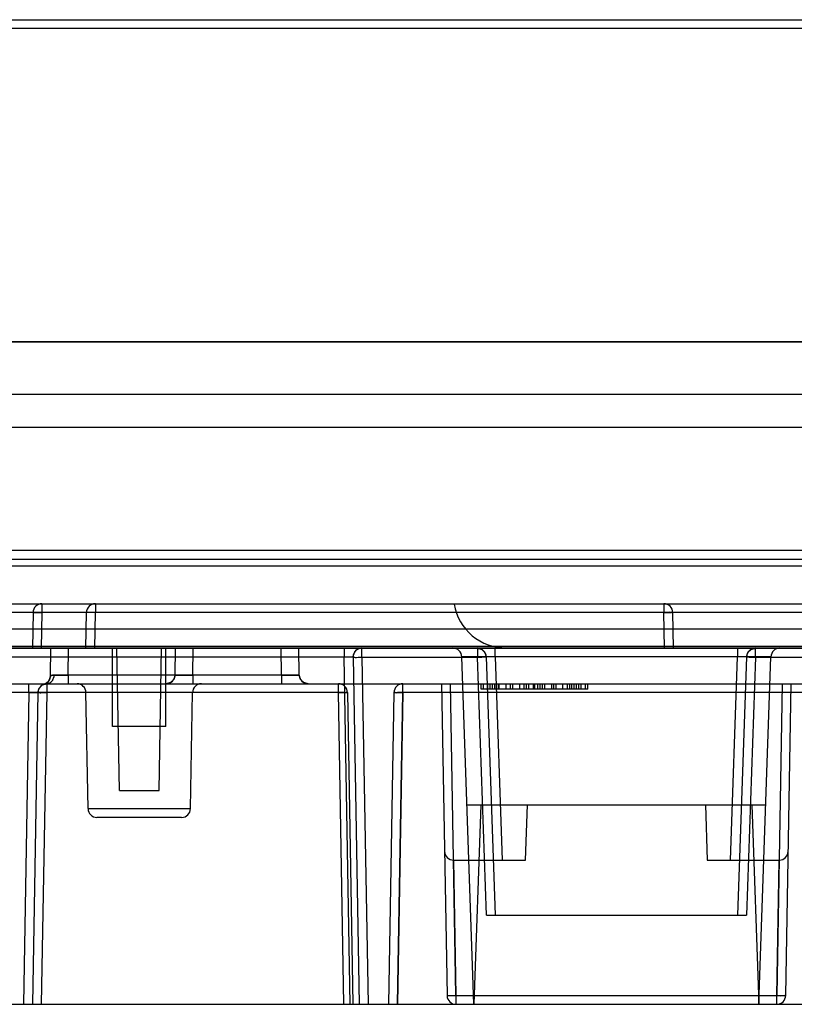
# Model space of a CAD drawing. Header units: millimetres. Extents: x 44 to 341, y 169 to 361.
# Tile 5 of 12: x 103 to 146, y 306 to 361. Entities that reach past the tile are written whole.
import ezdxf

# ---------------------------------------------------------------- set-up
doc = ezdxf.new("R2010")
doc.units = ezdxf.units.MM
doc.header["$LTSCALE"] = 34.457682
doc.layers.get('0').update_dxf_attribs({"linetype": 'CONTINUOUS'})

msp = doc.modelspace()

# ---------------------------------------------------------------- linework, layer by layer
at = {"color": 7, "linetype": 'Continuous'}
for p, q in [((54.124, 360.853), (253.295, 360.853)), ((54.624, 360.371), (253.295, 360.371)), ((253.793, 342.752), (56.031, 342.752)), ((253.793, 342.748), (56.031, 342.748)), ((57.615, 339.83), (326.634, 339.83)), ((57.664, 337.96), (326.708, 337.96)), ((52.069, 331.053), (327.569, 331.053)), ((67.068, 330.553), (166.647, 330.553)), ((73.458, 330.174), (312.722, 330.174)), ((64.069, 328.053), (170.569, 328.053)), ((104.104, 328.053), (104.104, 327.553)), ((107.104, 328.053), (107.104, 327.562)), ((139.034, 328.053), (139.034, 327.562)), ((320.069, 327.553), (53.569, 327.553)), ((103.604, 327.562), (103.569, 325.553)), ((104.104, 327.562), (104.069, 325.553)), ((139.034, 327.562), (104.104, 327.562)), ((106.569, 325.553), (106.604, 327.562)), ((107.069, 325.553), (107.104, 327.562)), ((139.069, 325.553), (139.034, 327.562)), ((139.569, 325.553), (139.534, 327.562)), ((56.653, 326.636), (282.653, 326.636)), ((57.684, 325.653), (285.397, 325.653)), ((318.553, 325.653), (86.943, 325.653)), ((94.777, 325.553), (185.359, 325.553)), ((104.577, 323.999), (104.604, 325.553)), ((105.577, 324.044), (105.604, 325.553)), ((108.069, 321.153), (108.069, 325.553)), ((108.459, 317.553), (108.319, 325.553)), ((110.679, 317.553), (110.819, 325.553)), ((111.069, 321.153), (111.069, 325.553)), ((111.578, 324.044), (111.604, 325.553)), ((112.577, 324.044), (112.604, 325.553)), ((117.561, 324.044), (117.534, 325.553)), ((118.56, 324.044), (118.534, 325.553)), ((121.078, 325.553), (121.078, 325.044)), ((122.078, 325.044), (122.078, 325.553)), ((128.562, 325.553), (128.562, 325.044)), ((129.562, 325.071), (129.562, 325.553)), ((143.176, 325.553), (143.176, 325.071)), ((144.176, 325.044), (144.176, 325.553)), ((121.078, 325.044), (102.205, 325.044)), ((121.418, 305.553), (121.078, 325.044)), ((121.578, 325.044), (121.918, 305.553)), ((122.078, 325.044), (122.418, 305.553)), ((122.078, 325.044), (128.562, 325.044)), ((128.369, 305.553), (127.687, 325.071)), ((145.051, 325.071), (127.687, 325.071)), ((129.068, 310.553), (128.562, 325.044)), ((129.062, 325.071), (129.569, 310.553)), ((129.562, 325.071), (129.96, 313.653)), ((142.778, 313.653), (143.176, 325.071)), ((143.676, 325.071), (143.169, 310.553)), ((144.176, 325.044), (143.67, 310.553)), ((144.176, 325.044), (180.093, 325.044)), ((144.369, 305.553), (145.051, 325.071)), ((55.079, 323.553), (318.736, 323.553)), ((103.375, 323.062), (103.375, 323.553)), ((104.228, 323.531), (104.244, 323.536)), ((104.375, 323.553), (104.375, 323.057)), ((105.577, 324.044), (105.577, 323.553)), ((117.561, 324.044), (105.577, 324.044)), ((111.325, 323.619), (111.078, 323.553)), ((111.508, 323.799), (111.325, 323.619)), ((111.578, 324.044), (111.508, 323.799)), ((112.577, 324.044), (112.577, 323.553)), ((117.561, 324.044), (117.561, 323.553)), ((120.763, 323.057), (120.763, 323.553)), ((124.375, 323.053), (124.375, 323.553)), ((126.555, 323.553), (126.86, 306.044)), ((127.36, 306.044), (127.055, 323.553)), ((128.769, 323.253), (128.769, 323.553)), ((128.897, 323.253), (128.897, 323.553)), ((129.152, 323.253), (129.152, 323.553)), ((129.28, 323.253), (129.28, 323.553)), ((129.407, 323.253), (129.407, 323.553)), ((129.535, 323.253), (129.535, 323.553)), ((129.663, 323.253), (129.663, 323.553)), ((129.769, 323.253), (129.769, 323.553)), ((129.79, 323.253), (129.79, 323.553)), ((130.173, 323.253), (130.173, 323.553)), ((130.429, 323.253), (130.429, 323.553)), ((130.556, 323.253), (130.556, 323.553)), ((130.939, 323.253), (130.939, 323.553)), ((131.195, 323.253), (131.195, 323.553)), ((131.322, 323.253), (131.322, 323.553)), ((131.45, 323.253), (131.45, 323.553)), ((131.705, 323.253), (131.705, 323.553)), ((131.79, 323.253), (131.79, 323.553)), ((131.961, 323.253), (131.961, 323.553)), ((132.088, 323.253), (132.088, 323.553)), ((132.216, 323.253), (132.216, 323.553)), ((132.343, 323.253), (132.343, 323.553)), ((132.748, 323.253), (132.748, 323.553)), ((132.854, 323.253), (132.854, 323.553)), ((132.982, 323.253), (132.982, 323.553)), ((133.365, 323.253), (133.365, 323.553)), ((133.62, 323.253), (133.62, 323.553)), ((133.748, 323.253), (133.748, 323.553)), ((133.875, 323.253), (133.875, 323.553)), ((134.003, 323.253), (134.003, 323.553)), ((134.131, 323.253), (134.131, 323.553)), ((134.258, 323.253), (134.258, 323.553)), ((134.386, 323.253), (134.386, 323.553)), ((134.641, 323.253), (134.641, 323.553)), ((134.769, 323.253), (134.769, 323.553)), ((145.683, 323.553), (145.378, 306.044)), ((145.878, 306.044), (146.183, 323.553)), ((103.375, 323.062), (81.763, 323.062)), ((82.988, 323.079), (120.763, 323.079)), ((103.375, 323.062), (103.069, 305.553)), ((103.875, 323.062), (103.569, 305.553)), ((104.375, 323.062), (104.069, 305.553)), ((120.763, 323.062), (104.375, 323.062)), ((120.763, 323.057), (104.375, 323.057)), ((106.691, 316.544), (106.578, 323.062)), ((112.447, 316.544), (112.56, 323.062)), ((121.069, 305.553), (120.763, 323.079)), ((121.263, 323.062), (121.569, 305.553)), ((123.875, 323.062), (123.569, 305.553)), ((124.375, 323.079), (124.069, 305.553)), ((124.069, 305.553), (124.375, 323.057)), ((124.375, 323.079), (162.763, 323.079)), ((162.763, 323.062), (124.375, 323.062)), ((126.563, 323.057), (124.375, 323.057)), ((134.769, 323.253), (128.769, 323.253)), ((162.763, 323.057), (146.175, 323.057)), ((111.069, 321.153), (108.069, 321.153)), ((108.459, 317.553), (110.679, 317.553)), ((106.691, 316.544), (112.447, 316.544)), ((127.978, 316.753), (144.76, 316.753)), ((128.76, 316.753), (128.369, 305.553)), ((131.261, 313.653), (131.369, 316.753)), ((141.369, 316.753), (141.477, 313.653)), ((143.978, 316.753), (144.369, 305.553)), ((111.947, 316.053), (107.191, 316.053)), ((127.219, 313.653), (131.261, 313.653)), ((127.223, 313.653), (127.36, 306.036)), ((141.477, 313.653), (145.519, 313.653)), ((145.378, 306.036), (145.515, 313.653)), ((129.068, 310.553), (143.67, 310.553)), ((127.36, 306.044), (127.36, 305.553)), ((127.36, 306.044), (128.386, 306.044)), ((145.378, 306.036), (127.36, 306.036)), ((144.352, 306.044), (145.378, 306.044)), ((145.378, 305.553), (145.378, 306.044)), ((54.254, 305.553), (166.069, 305.553))]:
    msp.add_line(p, q, dxfattribs=at)
for points in [[(121.578, 325.044), (121.6, 325.199), (121.669, 325.341), (121.779, 325.454), (121.921, 325.528), (122.078, 325.553)], [(128.562, 325.553), (128.807, 325.489), (128.989, 325.313), (129.062, 325.071)], [(143.676, 325.071), (143.749, 325.313), (143.931, 325.489), (144.176, 325.553)], [(103.875, 323.062), (103.944, 323.307), (104.127, 323.487), (104.375, 323.553)], [(104.226, 323.531), (104.238, 323.534), (104.284, 323.545), (104.375, 323.553)], [(104.577, 323.999), (104.531, 323.798), (104.407, 323.633), (104.228, 323.531)], [(104.244, 323.536), (104.294, 323.547), (104.375, 323.553)], [(119.06, 323.553), (118.813, 323.619), (118.63, 323.799), (118.56, 324.044)]]:
    msp.add_lwpolyline(points, dxfattribs=at)
for centre, radius, start, end in [((104.104, 327.553), 0.5, 90, 179), ((107.104, 327.553), 0.5, 90, 179), ((130.203, 328.553), 3, 190.0428, 269.9978), ((139.034, 327.553), 0.5, 0, 90), ((122.078, 325.053), 0.5, 90, 181), ((127.188, 325.053), 0.5, 2, 90), ((128.562, 325.053), 0.5, 2, 90), ((144.176, 325.053), 0.5, 90, 178), ((145.55, 325.053), 0.5, 90, 178), ((104.375, 323.053), 0.5, 90, 180), ((104.077, 324.008), 0.5, 287.3183, 359), ((106.078, 323.053), 0.5, 1, 89.9975), ((111.078, 324.053), 0.5, 270, 359), ((113.06, 323.053), 0.5, 90.0025, 179), ((119.06, 324.053), 0.5, 181, 270), ((120.763, 323.053), 0.5, 1, 90), ((124.375, 323.053), 0.5, 90, 179), ((107.191, 316.553), 0.5, 181.0001, 270), ((111.947, 316.553), 0.5, 270, 358.9999), ((127.219, 314.153), 0.5, 181, 270), ((145.519, 314.153), 0.5, 270, 359), ((127.36, 306.053), 0.5, 181, 270.9748), ((145.378, 306.053), 0.5, 269.9979, 359)]:
    msp.add_arc(centre, radius, start, end, dxfattribs=at)
for points, knots in [([(103.604, 327.562), (103.604, 327.584), (103.738, 327.54), (103.861, 327.579), (104.021, 327.563), (104.104, 327.562)], [0, 0, 0, 0, 0.134202, 0.500143, 1, 1, 1, 1]), ([(104.104, 327.562), (104.049, 327.563), (103.943, 327.562), (103.781, 327.574), (103.697, 327.548), (103.604, 327.578), (103.604, 327.562)], [0, 0, 0, 0, 0.328247, 0.653482, 0.902726, 1, 1, 1, 1]), ([(107.104, 327.562), (107.021, 327.563), (106.861, 327.579), (106.738, 327.54), (106.604, 327.584), (106.604, 327.562)], [0, 0, 0, 0, 0.499857, 0.865798, 1, 1, 1, 1]), ([(139.034, 327.562), (139.117, 327.563), (139.277, 327.579), (139.4, 327.54), (139.534, 327.584), (139.534, 327.562)], [0, 0, 0, 0, 0.499681, 0.865747, 1, 1, 1, 1]), ([(139.534, 327.562), (139.534, 327.572), (139.47, 327.553), (139.399, 327.574), (139.227, 327.561), (139.106, 327.563), (139.034, 327.562)], [0, 0, 0, 0, 0.058216, 0.242586, 0.568798, 1, 1, 1, 1]), ([(121.578, 325.044), (121.578, 325.044), (121.577, 325.044), (121.574, 325.043), (121.565, 325.043), (121.55, 325.042), (121.528, 325.041), (121.498, 325.041), (121.462, 325.041), (121.42, 325.041), (121.373, 325.041), (121.303, 325.041), (121.21, 325.042), (121.129, 325.044), (121.084, 325.044), (121.078, 325.044)], [0, 0, 0, 0, 0.001268, 0.004407, 0.021564, 0.051757, 0.096738, 0.154845, 0.227399, 0.311823, 0.406848, 0.510982, 0.733605, 0.961848, 1, 1, 1, 1]), ([(121.578, 325.044), (121.578, 325.035), (121.642, 325.053), (121.713, 325.032), (121.885, 325.045), (122.006, 325.043), (122.078, 325.044)], [0, 0, 0, 0, 0.055774, 0.243593, 0.570656, 1, 1, 1, 1]), ([(128.562, 325.044), (128.646, 325.047), (128.806, 325.04), (128.927, 325.085), (129.063, 325.048), (129.062, 325.071)], [0, 0, 0, 0, 0.499611, 0.865565, 1, 1, 1, 1]), ([(129.562, 325.071), (129.529, 325.072), (129.465, 325.074), (129.373, 325.076), (129.3, 325.077), (129.246, 325.078), (129.209, 325.078), (129.176, 325.078), (129.147, 325.077), (129.122, 325.077), (129.101, 325.076), (129.085, 325.075), (129.073, 325.074), (129.066, 325.073), (129.063, 325.072), (129.062, 325.071), (129.062, 325.071)], [0, 0, 0, 0, 0.194982, 0.382445, 0.55514, 0.633893, 0.706521, 0.772274, 0.830583, 0.880929, 0.922793, 0.955724, 0.979516, 0.99408, 0.997977, 1, 1, 1, 1]), ([(143.676, 325.071), (143.676, 325.071), (143.675, 325.072), (143.672, 325.073), (143.665, 325.074), (143.653, 325.075), (143.637, 325.076), (143.616, 325.077), (143.591, 325.077), (143.562, 325.078), (143.529, 325.078), (143.493, 325.078), (143.438, 325.077), (143.365, 325.076), (143.273, 325.074), (143.209, 325.072), (143.176, 325.071)], [0, 0, 0, 0, 0.002023, 0.00592, 0.020484, 0.044276, 0.077207, 0.119071, 0.169417, 0.227726, 0.293479, 0.366107, 0.44486, 0.617555, 0.805018, 1, 1, 1, 1]), ([(143.676, 325.071), (143.676, 325.065), (143.712, 325.072), (143.748, 325.059), (143.796, 325.061), (143.822, 325.059)], [0, 0, 0, 0, 0.117544, 0.458424, 1, 1, 1, 1]), ([(143.822, 325.059), (143.857, 325.057), (143.931, 325.054), (144.049, 325.049), (144.133, 325.046), (144.176, 325.044)], [0, 0, 0, 0, 0.292939, 0.634023, 1, 1, 1, 1]), ([(104.775, 324.041), (104.775, 324.01), (104.769, 323.945), (104.744, 323.851), (104.711, 323.778), (104.68, 323.727), (104.654, 323.694), (104.627, 323.664), (104.587, 323.627), (104.529, 323.588), (104.453, 323.559), (104.4, 323.553), (104.375, 323.553)], [0, 0, 0, 0, 0.134484, 0.280072, 0.415011, 0.477724, 0.537028, 0.594587, 0.653082, 0.771825, 0.891996, 1, 1, 1, 1]), ([(104.775, 324.041), (104.775, 324.01), (104.769, 323.945), (104.745, 323.852), (104.712, 323.779), (104.68, 323.728), (104.655, 323.695), (104.628, 323.665), (104.589, 323.629), (104.532, 323.59), (104.456, 323.56), (104.401, 323.553), (104.375, 323.553)], [0, 0, 0, 0, 0.133795, 0.278749, 0.413162, 0.475659, 0.534779, 0.591664, 0.64946, 0.76676, 0.885433, 1, 1, 1, 1]), ([(104.775, 324.041), (104.763, 324.041), (104.74, 324.04), (104.705, 324.036), (104.677, 324.031), (104.654, 324.025), (104.639, 324.021), (104.626, 324.017), (104.614, 324.013), (104.604, 324.009), (104.595, 324.006), (104.588, 324.003), (104.583, 324.001), (104.58, 324), (104.578, 323.999), (104.577, 323.999), (104.577, 323.999), (104.577, 323.999)], [0, 0, 0, 0, 0.176915, 0.337031, 0.521455, 0.603069, 0.677499, 0.745743, 0.806247, 0.858845, 0.903347, 0.945862, 0.976203, 0.986754, 0.994202, 0.998551, 1, 1, 1, 1]), ([(104.577, 323.999), (104.577, 324.007), (104.625, 324.005), (104.672, 324.04), (104.739, 324.038), (104.775, 324.041)], [0, 0, 0, 0, 0.116769, 0.466215, 1, 1, 1, 1]), ([(105.577, 324.044), (105.526, 324.044), (105.413, 324.043), (105.242, 324.042), (105.071, 324.041), (104.917, 324.041), (104.82, 324.041), (104.775, 324.041)], [0, 0, 0, 0, 0.191706, 0.422868, 0.639482, 0.831707, 1, 1, 1, 1]), ([(104.775, 324.041), (104.794, 324.041), (104.86, 324.041), (104.979, 324.041), (105.138, 324.041), (105.312, 324.042), (105.46, 324.043), (105.55, 324.044), (105.577, 324.044)], [0, 0, 0, 0, 0.071054, 0.24492, 0.445023, 0.665028, 0.896595, 1, 1, 1, 1]), ([(112.577, 324.044), (112.526, 324.044), (112.413, 324.043), (112.242, 324.042), (112.096, 324.041), (111.987, 324.041), (111.913, 324.041), (111.845, 324.041), (111.784, 324.041), (111.731, 324.041), (111.685, 324.041), (111.647, 324.042), (111.62, 324.042), (111.603, 324.043), (111.594, 324.043), (111.587, 324.043), (111.582, 324.044), (111.58, 324.044), (111.579, 324.044), (111.578, 324.044), (111.578, 324.044), (111.578, 324.044)], [0, 0, 0, 0, 0.153746, 0.339135, 0.512857, 0.592658, 0.667019, 0.734702, 0.795755, 0.849387, 0.895426, 0.933462, 0.96315, 0.974754, 0.984185, 0.991426, 0.99646, 0.997972, 0.999058, 0.999723, 1, 1, 1, 1]), ([(111.578, 324.044), (111.578, 324.044), (111.578, 324.044), (111.578, 324.044), (111.579, 324.044), (111.581, 324.044), (111.585, 324.043), (111.591, 324.043), (111.599, 324.043), (111.609, 324.042), (111.622, 324.042), (111.638, 324.042), (111.655, 324.042), (111.682, 324.041), (111.722, 324.041), (111.775, 324.041), (111.835, 324.041), (111.901, 324.041), (111.974, 324.041), (112.051, 324.041), (112.164, 324.042), (112.312, 324.042), (112.46, 324.043), (112.55, 324.044), (112.577, 324.044)], [0, 0, 0, 0, 0.000248, 0.000828, 0.001769, 0.003077, 0.006797, 0.011993, 0.020489, 0.031231, 0.044192, 0.059345, 0.076745, 0.096283, 0.141582, 0.194596, 0.255001, 0.32166, 0.394439, 0.472319, 0.554918, 0.731358, 0.917071, 1, 1, 1, 1]), ([(118.56, 324.044), (118.56, 324.044), (118.56, 324.044), (118.56, 324.044), (118.559, 324.044), (118.557, 324.044), (118.553, 324.043), (118.547, 324.043), (118.539, 324.043), (118.529, 324.042), (118.516, 324.042), (118.5, 324.042), (118.483, 324.042), (118.456, 324.041), (118.416, 324.041), (118.364, 324.041), (118.304, 324.041), (118.237, 324.041), (118.164, 324.041), (118.087, 324.041), (117.974, 324.042), (117.826, 324.042), (117.678, 324.043), (117.588, 324.044), (117.561, 324.044)], [0, 0, 0, 0, 0.000248, 0.000828, 0.001769, 0.003077, 0.006797, 0.011993, 0.020489, 0.031231, 0.044192, 0.059345, 0.076745, 0.096283, 0.141582, 0.194596, 0.255001, 0.32166, 0.394439, 0.472319, 0.554918, 0.731358, 0.917071, 1, 1, 1, 1]), ([(117.561, 324.044), (117.612, 324.044), (117.725, 324.043), (117.896, 324.042), (118.042, 324.041), (118.151, 324.041), (118.225, 324.041), (118.293, 324.041), (118.354, 324.041), (118.407, 324.041), (118.453, 324.041), (118.491, 324.042), (118.518, 324.042), (118.535, 324.043), (118.544, 324.043), (118.551, 324.043), (118.556, 324.044), (118.558, 324.044), (118.559, 324.044), (118.56, 324.044), (118.56, 324.044), (118.56, 324.044)], [0, 0, 0, 0, 0.153746, 0.339135, 0.512857, 0.592658, 0.667019, 0.734702, 0.795755, 0.849387, 0.895426, 0.933462, 0.96315, 0.974754, 0.984185, 0.991426, 0.99646, 0.997972, 0.999058, 0.999723, 1, 1, 1, 1]), ([(103.375, 323.062), (103.399, 323.062), (103.463, 323.063), (103.547, 323.064), (103.625, 323.065), (103.679, 323.065), (103.727, 323.065), (103.769, 323.065), (103.805, 323.065), (103.833, 323.065), (103.852, 323.064), (103.863, 323.064), (103.868, 323.063), (103.871, 323.063), (103.873, 323.062), (103.874, 323.062), (103.875, 323.062), (103.875, 323.062)], [0, 0, 0, 0, 0.143615, 0.388204, 0.504172, 0.611668, 0.70885, 0.794114, 0.864756, 0.921417, 0.962561, 0.977539, 0.988707, 0.993501, 0.99695, 0.999076, 1, 1, 1, 1]), ([(103.875, 323.062), (103.875, 323.084), (104.009, 323.04), (104.131, 323.079), (104.291, 323.063), (104.375, 323.062)], [0, 0, 0, 0, 0.134101, 0.500056, 1, 1, 1, 1]), ([(104.375, 323.057), (104.291, 323.059), (104.131, 323.076), (104.009, 323.035), (103.875, 323.084), (103.875, 323.062)], [0, 0, 0, 0, 0.499882, 0.865946, 1, 1, 1, 1]), ([(120.763, 323.079), (120.847, 323.081), (121.006, 323.091), (121.131, 323.059), (121.263, 323.085), (121.263, 323.062)], [0, 0, 0, 0, 0.498582, 0.863942, 1, 1, 1, 1]), ([(121.263, 323.062), (121.263, 323.084), (121.129, 323.035), (121.007, 323.076), (120.847, 323.059), (120.763, 323.057)], [0, 0, 0, 0, 0.134029, 0.50003, 1, 1, 1, 1]), ([(120.763, 323.062), (120.847, 323.063), (121.007, 323.079), (121.129, 323.04), (121.263, 323.084), (121.263, 323.062)], [0, 0, 0, 0, 0.499681, 0.865747, 1, 1, 1, 1]), ([(123.875, 323.062), (123.875, 323.084), (124.007, 323.059), (124.132, 323.091), (124.291, 323.081), (124.375, 323.079)], [0, 0, 0, 0, 0.135755, 0.501155, 1, 1, 1, 1]), ([(124.375, 323.062), (124.291, 323.063), (124.131, 323.079), (124.009, 323.04), (123.875, 323.084), (123.875, 323.062)], [0, 0, 0, 0, 0.499681, 0.865747, 1, 1, 1, 1]), ([(124.375, 323.057), (124.291, 323.059), (124.131, 323.076), (124.009, 323.035), (123.875, 323.084), (123.875, 323.062)], [0, 0, 0, 0, 0.499882, 0.865946, 1, 1, 1, 1]), ([(123.875, 323.062), (123.875, 323.083), (124.004, 323.041), (124.127, 323.08), (124.288, 323.063), (124.375, 323.062)], [0, 0, 0, 0, 0.129215, 0.480967, 1, 1, 1, 1]), ([(126.86, 306.044), (126.861, 306.039), (126.896, 306.048), (126.932, 306.037), (126.98, 306.041), (127.007, 306.041)], [0, 0, 0, 0, 0.117002, 0.457891, 1, 1, 1, 1]), ([(127.007, 306.035), (126.98, 306.035), (126.933, 306.034), (126.896, 306.043), (126.861, 306.039), (126.86, 306.044)], [0, 0, 0, 0, 0.540371, 0.880698, 1, 1, 1, 1]), ([(127.007, 306.041), (127.041, 306.041), (127.116, 306.041), (127.234, 306.042), (127.317, 306.044), (127.36, 306.044)], [0, 0, 0, 0, 0.292894, 0.633969, 1, 1, 1, 1]), ([(127.36, 306.036), (127.317, 306.035), (127.234, 306.034), (127.116, 306.033), (127.041, 306.034), (127.007, 306.035)], [0, 0, 0, 0, 0.366012, 0.707074, 1, 1, 1, 1]), ([(145.378, 306.044), (145.46, 306.043), (145.619, 306.027), (145.742, 306.066), (145.877, 306.021), (145.878, 306.044)], [0, 0, 0, 0, 0.494636, 0.859872, 1, 1, 1, 1]), ([(145.731, 306.035), (145.697, 306.034), (145.622, 306.033), (145.504, 306.034), (145.421, 306.035), (145.378, 306.036)], [0, 0, 0, 0, 0.292926, 0.633988, 1, 1, 1, 1]), ([(145.878, 306.044), (145.877, 306.039), (145.843, 306.043), (145.805, 306.034), (145.758, 306.035), (145.731, 306.035)], [0, 0, 0, 0, 0.119304, 0.459631, 1, 1, 1, 1])]:
    msp.add_open_spline(points, degree=3, knots=knots, dxfattribs=at)

doc.saveas('drawing.dxf')
